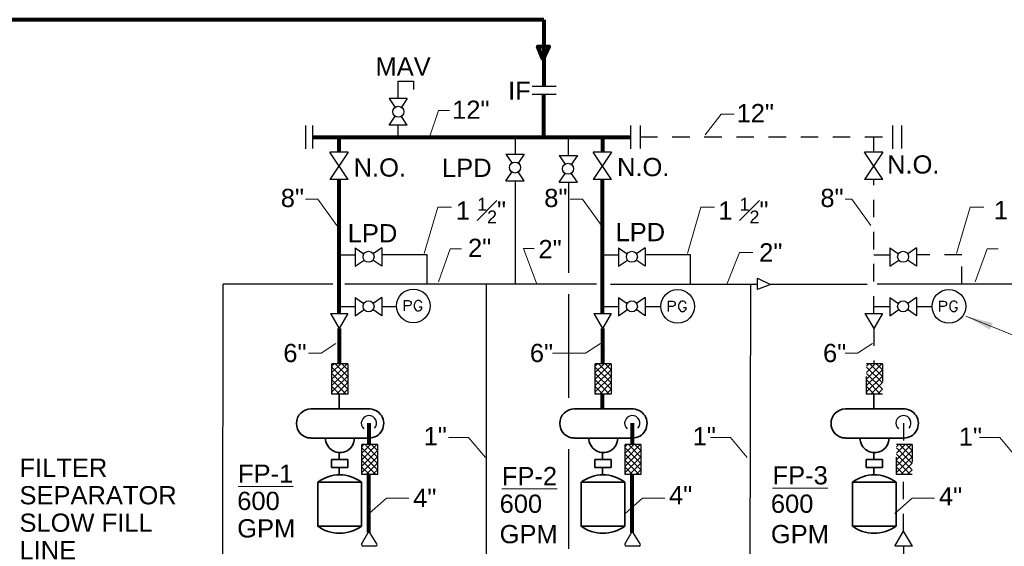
# Model space of a CAD drawing. Extents: x 698.8 to 727.4, y 795.8 to 814.9.
# Tile 5 of 9: x 707.2 to 713.9, y 811.3 to 814.9. Entities that reach past the tile are written whole.
import ezdxf

# ---------------------------------------------------------------- set-up
doc = ezdxf.new("R2010")
doc.units = 0
doc.header["$LTSCALE"] = 0.04
doc.header["$MEASUREMENT"] = 0
doc.linetypes.add('( Hidden )', pattern=[4.5, 3, -1.5])
for name, color, linetype, lineweight in [('M-Anno-Keyn', 4, 'Continuous', 18), ('M-Anno-Patt', 152, 'Continuous', 18), ('M-Fuel-Elec', 113, 'Continuous', 35), ('M-Fuel-Fttg', 51, 'Continuous', 25), ('M-Fuel-Main 1', 1, 'Continuous', 80), ('M-Fuel-Recov', 6, 'Continuous', 25), ('M-Fuel-Recov 1', 6, 'Continuous', 25)]:
    doc.layers.add(name, color=color, linetype=linetype, lineweight=lineweight)
doc.styles.add('Style-Arial', font='ARIAL.TTF')

# ---------------------------------------------------------------- blocks, each defined once
blk = doc.blocks.new('*U2')
at = {"layer": 'M-Fuel-Fttg', "flags": 128}
for points in [[(-0.063, 0.0348), (-0.063, -0.0355)], [(-0.063, 0.0348), (-0.0331, 0.0348), (-0.0226, 0.0318), (-0.0196, 0.0288), (-0.0151, 0.0213), (-0.0151, 0.0123), (-0.0196, 0.0049), (-0.0226, 0.0019), (-0.0331, -0.0011), (-0.063, -0.0011)], [(0.0582, 0.0183), (0.0552, 0.0258), (0.0477, 0.0318), (0.0417, 0.0348), (0.0283, 0.0348), (0.0208, 0.0318), (0.0148, 0.0258), (0.0103, 0.0183), (0.0073, 0.0079), (0.0073, -0.0086), (0.0103, -0.0191), (0.0148, -0.0251), (0.0208, -0.0325), (0.0283, -0.0355), (0.0417, -0.0355), (0.0477, -0.0325), (0.0552, -0.0251), (0.0582, -0.0191), (0.0582, -0.0086)], [(0.0417, -0.0086), (0.0582, -0.0086)]]:
    blk.add_lwpolyline(points, dxfattribs=at)
at = {"layer": 'M-Fuel-Fttg'}
blk.add_circle((0.0008, -0.0011), 0.1154, dxfattribs=at)

msp = doc.modelspace()

# ---------------------------------------------------------------- hatches: boundary and pattern name
at = {"layer": 'M-Fuel-Main 1', "extrusion": (0, 0, -1)}
msp.add_hatch(color=256, dxfattribs=at).paths.add_polyline_path([(-710.7801, 814.6743), (-710.8227, 814.7628), (-710.7447, 814.7628)])

# ---------------------------------------------------------------- linework, layer by layer
at = {"layer": 'M-Anno-Keyn', "lineweight": 18, "flags": 128}
for points in [[(710.0029, 814.1428), (710.0635, 814.3256), (710.14, 814.3256)], [(711.8896, 814.1584), (712.0006, 814.3), (712.0886, 814.3)], [(709.3673, 813.5366), (709.2372, 813.7164), (709.153, 813.7164)], [(711.1811, 813.5366), (711.051, 813.7164), (710.9668, 813.7164)], [(713.0255, 813.5366), (712.8954, 813.7164), (712.8498, 813.7164)], [(709.9664, 813.3456), (710.0583, 813.6619), (710.1527, 813.6619)], [(711.7688, 813.3456), (711.8606, 813.6619), (711.955, 813.6619)], [(713.6132, 813.3456), (713.705, 813.6619), (713.7994, 813.6619)], [(710.0637, 813.1501), (710.1441, 813.3759), (710.2206, 813.3759)], [(710.7377, 813.135), (710.6465, 813.3797), (710.7192, 813.3797)], [(712.0419, 813.138), (712.1261, 813.3523), (712.2179, 813.3523)], [(713.7411, 813.1501), (713.8214, 813.3759), (713.898, 813.3759)], [(713.6761, 812.9159), (714.1869, 812.7093), (714.4369, 812.7093)], [(709.3616, 812.728), (709.2591, 812.6624), (709.1731, 812.6624)], [(711.1728, 812.728), (711.0704, 812.6624), (710.8451, 812.6624)], [(713.0373, 812.728), (712.9349, 812.6624), (712.8488, 812.6624)], [(710.385, 811.9461), (710.2702, 812.0838), (710.1325, 812.0838)], [(712.1789, 811.9461), (712.0641, 812.0838), (711.9263, 812.0838)], [(714.0232, 811.9461), (713.9084, 812.0838), (713.7706, 812.0838)], [(709.5891, 811.5634), (709.7077, 811.6667), (709.8608, 811.6667)], [(711.3417, 811.5634), (711.4603, 811.6667), (711.6133, 811.6667)], [(713.1905, 811.5634), (713.3092, 811.6667), (713.4622, 811.6667)]]:
    msp.add_lwpolyline(points, dxfattribs=at)
at = {"layer": 'M-Anno-Keyn', "lineweight": 18, "extrusion": (0, 0, -1)}
msp.add_solid([(-713.8593, 812.8688), (-713.6761, 812.9159), (-713.8405, 812.8225)], dxfattribs=at)
at = {"layer": 'M-Anno-Patt'}
for p, q in [((709.3343, 812.5726), (709.3496, 812.5879)), ((709.3343, 812.5284), (709.3938, 812.5879)), ((709.3343, 812.4843), (709.438, 812.5879)), ((709.3343, 812.5661), (709.4423, 812.4581)), ((709.3343, 812.4401), (709.4423, 812.548)), ((709.3567, 812.5879), (709.4423, 812.5023)), ((709.4009, 812.5879), (709.4423, 812.5465)), ((711.1381, 812.5726), (711.1534, 812.5879)), ((711.1381, 812.5284), (711.1976, 812.5879)), ((711.1381, 812.4842), (711.2418, 812.5879)), ((711.1381, 812.5661), (711.2461, 812.4581)), ((711.1381, 812.44), (711.2461, 812.548)), ((711.1605, 812.5879), (711.2461, 812.5023)), ((711.2047, 812.5879), (711.2461, 812.5465)), ((712.9964, 812.5726), (713.0117, 812.5879)), ((712.9964, 812.5284), (713.0559, 812.5879)), ((712.9964, 812.4842), (713.1001, 812.5879)), ((712.9964, 812.5661), (713.1044, 812.4581)), ((712.9964, 812.44), (713.1044, 812.548)), ((713.0188, 812.5879), (713.1044, 812.5023)), ((713.063, 812.5879), (713.1044, 812.5465)), ((709.3343, 812.5219), (709.4423, 812.4139)), ((709.3343, 812.3959), (709.4423, 812.5038)), ((709.3343, 812.4777), (709.4305, 812.3815)), ((709.3642, 812.3815), (709.4423, 812.4597)), ((711.1381, 812.5219), (711.2461, 812.4139)), ((711.1381, 812.3959), (711.2461, 812.5038)), ((711.1381, 812.4777), (711.2343, 812.3815)), ((711.1679, 812.3815), (711.2461, 812.4596)), ((712.9964, 812.5219), (713.1044, 812.4139)), ((712.9964, 812.3959), (713.1044, 812.5038)), ((712.9964, 812.4777), (713.0926, 812.3815)), ((713.0262, 812.3815), (713.1044, 812.4596)), ((709.3343, 812.4335), (709.3863, 812.3815)), ((709.4083, 812.3815), (709.4423, 812.4155)), ((711.1381, 812.4335), (711.1901, 812.3815)), ((711.2121, 812.3815), (711.2461, 812.4154)), ((712.9964, 812.4335), (713.0484, 812.3815)), ((713.0704, 812.3815), (713.1044, 812.4154)), ((709.3343, 812.3893), (709.3421, 812.3815)), ((711.1381, 812.3893), (711.1459, 812.3815)), ((712.9964, 812.3893), (713.0042, 812.3815)), ((709.5381, 812.0199), (709.5534, 812.0352)), ((709.5381, 811.9757), (709.5976, 812.0352)), ((709.5381, 811.9315), (709.6418, 812.0352)), ((709.5381, 812.0134), (709.6461, 811.9054)), ((709.5381, 811.8873), (709.6461, 811.9953)), ((709.5605, 812.0352), (709.6461, 811.9496)), ((709.6047, 812.0352), (709.6461, 811.9938)), ((711.3419, 812.0199), (711.3572, 812.0352)), ((711.3419, 811.9757), (711.4014, 812.0352)), ((711.3419, 811.9315), (711.4456, 812.0352)), ((711.3419, 812.0133), (711.4499, 811.9054)), ((711.3419, 811.8873), (711.4499, 811.9953)), ((711.3643, 812.0352), (711.4499, 811.9496)), ((711.4085, 812.0352), (711.4499, 811.9938)), ((713.2002, 812.0199), (713.2155, 812.0352)), ((713.2002, 811.9757), (713.2597, 812.0352)), ((713.2002, 811.9315), (713.3039, 812.0352)), ((713.2002, 812.0133), (713.3082, 811.9054)), ((713.2002, 811.8873), (713.3082, 811.9953)), ((713.2226, 812.0352), (713.3082, 811.9496)), ((713.2668, 812.0352), (713.3082, 811.9938)), ((709.5381, 811.9692), (709.6461, 811.8612)), ((709.5381, 811.8431), (709.6461, 811.9511)), ((709.5381, 811.925), (709.6343, 811.8288)), ((711.3419, 811.9692), (711.4499, 811.8612)), ((711.3419, 811.8431), (711.4499, 811.9511)), ((711.3419, 811.925), (711.4381, 811.8288)), ((713.2002, 811.9692), (713.3082, 811.8612)), ((713.2002, 811.8431), (713.3082, 811.9511)), ((713.2002, 811.925), (713.2964, 811.8288)), ((709.5381, 811.8808), (709.5901, 811.8288)), ((709.568, 811.8288), (709.6461, 811.9069)), ((709.6122, 811.8288), (709.6461, 811.8627)), ((711.3419, 811.8808), (711.3939, 811.8288)), ((711.3718, 811.8288), (711.4499, 811.9069)), ((711.416, 811.8288), (711.4499, 811.8627)), ((713.2002, 811.8808), (713.2522, 811.8288)), ((713.2301, 811.8288), (713.3082, 811.9069)), ((713.2743, 811.8288), (713.3082, 811.8627)), ((709.5381, 811.8366), (709.5459, 811.8288)), ((711.3419, 811.8366), (711.3497, 811.8288))]:
    msp.add_line(p, q, dxfattribs=at)
at = {"layer": 'M-Anno-Patt', "linetype": '( Hidden )', "lineweight": 25}
msp.add_line((713.2002, 811.8366), (713.208, 811.8288), dxfattribs=at)
at = {"layer": 'M-Fuel-Elec'}
for p, q in [((709.3842, 812.2797), (709.384, 812.3815)), ((713.0462, 812.2797), (713.046, 812.3815)), ((709.1903, 812.2797), (709.5822, 812.2797)), ((710.994, 812.2797), (711.386, 812.2797)), ((712.8523, 812.2797), (713.2442, 812.2797)), ((709.1898, 812.0796), (709.5877, 812.0796)), ((710.9935, 812.0796), (711.3914, 812.0796)), ((712.8518, 812.0796), (713.2497, 812.0796)), ((709.3314, 811.8768), (709.3314, 811.9334)), ((709.3314, 811.9334), (709.4423, 811.9334)), ((709.3835, 811.9812), (709.3835, 811.9334)), ((709.4423, 811.9334), (709.4423, 811.8768)), ((711.1352, 811.8768), (711.1352, 811.9334)), ((711.1352, 811.9334), (711.246, 811.9334)), ((711.1873, 811.9812), (711.1873, 811.9334)), ((711.246, 811.9334), (711.246, 811.8768)), ((712.9934, 811.8768), (712.9934, 811.9334)), ((712.9934, 811.9334), (713.1043, 811.9334)), ((713.0457, 811.9812), (713.0457, 811.9334)), ((713.1043, 811.9334), (713.1043, 811.8768)), ((709.4423, 811.8768), (709.3314, 811.8768)), ((709.3835, 811.8245), (709.3835, 811.8768)), ((711.246, 811.8768), (711.1352, 811.8768)), ((711.1873, 811.8245), (711.1873, 811.8768)), ((713.1043, 811.8768), (712.9934, 811.8768)), ((713.0457, 811.8245), (713.0457, 811.8768)), ((709.2371, 811.4765), (709.2371, 811.7762)), ((709.2371, 811.7762), (709.5366, 811.7762)), ((709.5366, 811.4765), (709.5366, 811.7762)), ((711.0408, 811.4765), (711.0408, 811.7762)), ((711.0408, 811.7762), (711.3404, 811.7762)), ((711.3404, 811.4765), (711.3404, 811.7762)), ((712.8991, 811.4765), (712.8991, 811.7762)), ((712.8991, 811.7762), (713.1986, 811.7762)), ((713.1986, 811.4765), (713.1986, 811.7762)), ((709.5366, 811.4765), (709.2371, 811.4765)), ((711.3404, 811.4765), (711.0408, 811.4765)), ((713.1986, 811.4765), (712.8991, 811.4765))]:
    msp.add_line(p, q, dxfattribs=at)
for centre, radius, start, end in [((709.19, 812.1798), 0.0996, 89.8329, 269.83158), ((709.5887, 812.1797), 0.1001, 269.38834, 93.76973), ((710.9938, 812.1798), 0.0996, 89.8329, 269.83158), ((711.3925, 812.1797), 0.1001, 269.38834, 93.76973), ((712.8521, 812.1798), 0.0996, 89.8329, 269.83158), ((713.2508, 812.1797), 0.1001, 269.38834, 93.76973), ((709.3887, 812.079), 0.0992, 179.44446, 0.21715), ((711.1925, 812.079), 0.0992, 179.44446, 0.21715), ((713.0508, 812.079), 0.0992, 179.44446, 0.21715), ((709.3868, 811.5829), 0.2445, 52.21941, 127.78059), ((711.1906, 811.5829), 0.2445, 52.21941, 127.78059), ((713.0489, 811.5829), 0.2445, 52.21941, 127.78059), ((709.3861, 811.6828), 0.2554, 233.66508, 306.10865), ((711.1899, 811.6828), 0.2554, 233.66508, 306.10865), ((713.0482, 811.6828), 0.2554, 233.66508, 306.10865)]:
    msp.add_arc(centre, radius, start, end, dxfattribs=at)
at = {"layer": 'M-Fuel-Fttg'}
for p, q in [((710.7063, 814.4912), (710.8702, 814.4912)), ((710.8702, 814.4339), (710.7063, 814.4339)), ((709.7249, 814.408), (709.7662, 814.3463)), ((709.85, 814.408), (709.7249, 814.408)), ((709.85, 814.408), (709.8093, 814.3475)), ((709.7249, 814.2238), (709.7662, 814.2855)), ((709.85, 814.2238), (709.8093, 814.2845)), ((709.1527, 814.2218), (709.1527, 814.0621)), ((709.2007, 814.2218), (709.2007, 814.0647)), ((709.85, 814.2238), (709.7249, 814.2238)), ((711.3788, 814.2225), (711.3788, 814.0628)), ((711.4448, 814.2225), (711.4448, 814.0653)), ((713.1737, 814.2225), (713.1737, 814.0628)), ((713.2356, 814.2225), (713.2356, 814.0653)), ((709.4445, 814.0387), (709.3193, 813.8523)), ((709.4445, 813.8523), (709.3193, 814.0387)), ((709.4445, 814.0387), (709.3193, 814.0387)), ((710.526, 814.026), (710.5667, 813.9656)), ((710.526, 814.026), (710.6511, 814.026)), ((710.6511, 814.026), (710.6098, 813.9644)), ((710.8898, 814.0175), (710.9305, 813.957)), ((710.8898, 814.0175), (711.0149, 814.0175)), ((711.0149, 814.0175), (710.9735, 813.9558)), ((711.2483, 814.0387), (711.123, 813.8523)), ((711.2483, 813.8523), (711.123, 814.0387)), ((711.2483, 814.0387), (711.123, 814.0387)), ((713.1065, 814.0387), (712.9815, 813.8523)), ((713.1065, 813.8523), (712.9815, 814.0387)), ((713.1065, 814.0387), (712.9815, 814.0387)), ((710.526, 813.8419), (710.5667, 813.9023)), ((710.6511, 813.8419), (710.6098, 813.9035)), ((710.8898, 813.8333), (710.9305, 813.8938)), ((711.0149, 813.8333), (710.9735, 813.895)), ((709.4445, 813.8523), (709.3193, 813.8523)), ((710.526, 813.8419), (710.6511, 813.8419)), ((710.8898, 813.8333), (711.0149, 813.8333)), ((711.2483, 813.8523), (711.123, 813.8523)), ((713.1065, 813.8523), (712.9815, 813.8523)), ((709.4925, 813.3834), (709.4925, 813.2584)), ((709.4925, 813.3834), (709.553, 813.3428)), ((709.6767, 813.3834), (709.616, 813.3428)), ((709.6767, 813.3834), (709.6767, 813.2584)), ((711.2963, 813.3834), (711.2963, 813.2582)), ((711.2963, 813.3834), (711.3568, 813.3428)), ((711.4805, 813.3834), (711.42, 813.3428)), ((711.4805, 813.3834), (711.4805, 813.2582)), ((713.1545, 813.3834), (713.1545, 813.2582)), ((713.1545, 813.3834), (713.2152, 813.3428)), ((713.3387, 813.3834), (713.2782, 813.3428)), ((713.3387, 813.3834), (713.3387, 813.2582)), ((709.4925, 813.2584), (709.5542, 813.2997)), ((709.6767, 813.2584), (709.615, 813.2997)), ((711.2963, 813.2582), (711.358, 813.2997)), ((711.4805, 813.2582), (711.4188, 813.2997)), ((713.1545, 813.2582), (713.2162, 813.2997)), ((713.3387, 813.2582), (713.2771, 813.2997)), ((709.4925, 813.0434), (709.4925, 812.9184)), ((709.4925, 813.0434), (709.553, 813.0029)), ((709.6767, 813.0434), (709.616, 813.0029)), ((709.6767, 813.0434), (709.6767, 812.9184)), ((711.2963, 813.0434), (711.2963, 812.9184)), ((711.2963, 813.0434), (711.3568, 813.0028)), ((711.4805, 813.0434), (711.42, 813.0028)), ((711.4805, 813.0434), (711.4805, 812.9184)), ((713.1545, 813.0434), (713.1545, 812.9184)), ((713.1545, 813.0434), (713.2152, 813.0028)), ((713.3387, 813.0434), (713.2782, 813.0028)), ((713.3387, 813.0434), (713.3387, 812.9184)), ((709.3231, 812.9329), (709.4439, 812.9329)), ((709.3231, 812.9329), (709.3836, 812.8312)), ((709.4439, 812.9329), (709.3836, 812.8312)), ((709.4925, 812.9184), (709.5542, 812.9597)), ((709.6767, 812.9184), (709.615, 812.9597)), ((711.1269, 812.9329), (711.2476, 812.9329)), ((711.1269, 812.9329), (711.1874, 812.8312)), ((711.2476, 812.9329), (711.1874, 812.8312)), ((711.2963, 812.9184), (711.358, 812.9597)), ((711.4805, 812.9184), (711.4188, 812.9597)), ((713.1545, 812.9184), (713.2162, 812.9597)), ((713.3387, 812.9184), (713.2771, 812.9597)), ((709.3343, 812.3815), (709.3343, 812.5879)), ((709.4423, 812.5879), (709.3343, 812.5879)), ((709.4423, 812.5879), (709.4423, 812.3815)), ((711.1381, 812.3815), (711.1381, 812.5879)), ((711.2461, 812.5879), (711.1381, 812.5879)), ((711.2461, 812.5879), (711.2461, 812.3815)), ((709.4423, 812.3815), (709.3343, 812.3815)), ((711.2461, 812.3815), (711.1381, 812.3815)), ((709.5381, 811.8288), (709.5381, 812.0352)), ((709.6461, 812.0352), (709.5381, 812.0352)), ((709.6461, 812.0352), (709.6461, 811.8288)), ((711.3419, 811.8288), (711.3419, 812.0352)), ((711.4499, 812.0352), (711.3419, 812.0352)), ((711.4499, 812.0352), (711.4499, 811.8288)), ((709.6461, 811.8288), (709.5381, 811.8288)), ((711.4499, 811.8288), (711.3419, 811.8288)), ((709.5368, 811.3521), (709.5807, 811.4283)), ((709.6407, 811.3535), (709.5949, 811.4285)), ((711.3407, 811.3521), (711.3844, 811.4283)), ((711.4444, 811.3535), (711.3986, 811.4285)), ((709.6338, 811.3393), (709.5441, 811.3381)), ((711.4376, 811.3393), (711.3479, 811.3381))]:
    msp.add_line(p, q, dxfattribs=at)
at = {"layer": 'M-Fuel-Fttg', "linetype": '( Hidden )'}
for p, q in [((712.9852, 812.9329), (713.1059, 812.9329)), ((712.9852, 812.9329), (713.0456, 812.8312)), ((713.1059, 812.9329), (713.0456, 812.8312)), ((712.9964, 812.3815), (712.9964, 812.5879)), ((713.1044, 812.5879), (712.9964, 812.5879)), ((713.1044, 812.5879), (713.1044, 812.3815)), ((713.1044, 812.3815), (712.9964, 812.3815))]:
    msp.add_line(p, q, dxfattribs=at)
at = {"layer": 'M-Fuel-Fttg', "linetype": '( Hidden )', "lineweight": 25}
for p, q in [((713.2002, 811.8288), (713.2002, 812.0352)), ((713.3082, 812.0352), (713.2002, 812.0352)), ((713.3082, 812.0352), (713.3082, 811.8288)), ((713.3082, 811.8288), (713.2002, 811.8288)), ((713.1908, 811.3379), (713.2496, 811.4403)), ((713.3114, 811.3395), (713.2496, 811.4403)), ((713.3114, 811.3395), (713.1908, 811.3379))]:
    msp.add_line(p, q, dxfattribs=at)
at = {"layer": 'M-Fuel-Fttg'}
for centre in [(709.7885, 814.316), (710.5874, 813.934), (710.9512, 813.9254), (709.5846, 813.322), (711.3884, 813.322), (713.2467, 813.322), (709.5846, 812.9821), (711.3884, 812.9821), (713.2467, 812.9821)]:
    msp.add_circle(centre, 0.0378, dxfattribs=at)
for centre, radius, start, end in [((709.5869, 812.1818), 0.0519, 317.26228, 229.56606), ((711.3907, 812.1818), 0.0519, 317.26228, 229.56606), ((713.249, 812.1818), 0.0519, 317.26228, 229.56606), ((709.5878, 811.4254), 0.00767, 23.29682, 158.28267), ((711.3916, 811.4254), 0.00767, 23.29682, 158.28267), ((709.548, 811.3489), 0.0116, 164.317, 250.39259), ((709.6342, 811.3479), 0.00863, 267.62036, 40.82902), ((711.3518, 811.3489), 0.0116, 164.317, 250.39259), ((711.438, 811.3479), 0.00863, 267.62036, 40.82902)]:
    msp.add_arc(centre, radius, start, end, dxfattribs=at)
msp.add_3dface([(712.3382, 813.1331), (712.2497, 813.0978), (712.2497, 813.1757)], dxfattribs=at)
at = {"layer": 'M-Fuel-Main 1'}
for p, q in [((710.7863, 814.9473), (707.0021, 814.9473)), ((710.7863, 814.9473), (710.7863, 814.4912)), ((710.7863, 814.1424), (710.7863, 814.4339)), ((709.2007, 814.1426), (711.3788, 814.1426)), ((709.383, 814.0377), (709.383, 814.1407)), ((711.1868, 814.1407), (711.1871, 814.0383)), ((709.384, 812.9329), (709.384, 813.8509)), ((711.1878, 812.9329), (711.1878, 813.8509)), ((709.3835, 812.8311), (709.3838, 812.5862)), ((711.1873, 812.8314), (711.1876, 812.5862)), ((711.188, 812.2797), (711.1878, 812.3815)), ((709.5877, 812.1828), (709.5877, 812.0335)), ((711.3914, 812.1828), (711.3914, 812.0335)), ((709.5877, 811.4331), (709.5877, 811.8245)), ((711.3914, 811.4331), (711.3914, 811.8245))]:
    msp.add_line(p, q, dxfattribs=at)
at = {"layer": 'M-Fuel-Main 1', "linetype": '( Hidden )', "lineweight": 25}
for p, q in [((711.4448, 814.1439), (713.1662, 814.1439)), ((713.0452, 814.0377), (713.0452, 814.1407)), ((713.046, 812.9329), (713.046, 813.8509)), ((713.0457, 812.8314), (713.0459, 812.5862)), ((713.2497, 812.1828), (713.2497, 812.0335)), ((713.2497, 811.4402), (713.2497, 811.8245)), ((713.2497, 811.3387), (713.2497, 810.3109))]:
    msp.add_line(p, q, dxfattribs=at)
at = {"layer": 'M-Fuel-Main 1'}
msp.add_3dface([(710.7801, 814.6743), (710.7447, 814.7628), (710.8227, 814.7628)], dxfattribs=at)
at = {"layer": 'M-Fuel-Recov'}
for p, q in [((709.7874, 814.527), (709.8915, 814.527)), ((709.7874, 814.408), (709.7874, 814.527)), ((709.8915, 814.527), (709.8915, 814.4679)), ((709.7864, 814.2243), (709.7864, 814.1407)), ((710.5913, 814.0254), (710.5913, 814.1407)), ((710.5908, 813.135), (710.5908, 813.8412)), ((709.3835, 813.3346), (709.4946, 813.3346)), ((709.9873, 813.3346), (709.6772, 813.3346)), ((709.9873, 813.1345), (709.9873, 813.3346)), ((711.1873, 813.3346), (711.2983, 813.3346)), ((711.7911, 813.3346), (711.4811, 813.3346)), ((711.7911, 813.1345), (711.7911, 813.3346)), ((708.5873, 810.9277), (708.5882, 813.135)), ((709.3391, 813.1355), (708.5882, 813.1355)), ((711.1451, 813.135), (709.4226, 813.135)), ((710.3919, 810.8153), (710.3919, 813.135)), ((711.2419, 813.1345), (712.2497, 813.1345)), ((712.2013, 813.1345), (712.1959, 810.8154)), ((712.3382, 813.1345), (712.9992, 813.1345)), ((716.4192, 813.1335), (713.0676, 813.1335)), ((709.3835, 812.9821), (709.4913, 812.9821)), ((709.6772, 812.9821), (709.7761, 812.9821)), ((711.1873, 812.9821), (711.2951, 812.9821)), ((711.4811, 812.9821), (711.5866, 812.9821))]:
    msp.add_line(p, q, dxfattribs=at)
at = {"layer": 'M-Fuel-Recov', "linetype": '( Hidden )', "lineweight": 25}
for p, q in [((713.0457, 813.3346), (713.1566, 813.3346)), ((713.6494, 813.3346), (713.3394, 813.3346)), ((713.6494, 813.1345), (713.6494, 813.3346)), ((713.0457, 812.9821), (713.1533, 812.9821)), ((713.3394, 812.9821), (713.4445, 812.9821))]:
    msp.add_line(p, q, dxfattribs=at)
at = {"layer": 'M-Fuel-Recov 1'}
for p, q in [((710.9551, 814.0168), (710.9551, 814.1439)), ((710.9551, 813.8333), (710.9551, 813.2112)), ((710.9551, 813.0651), (710.9551, 812.3543)), ((710.9551, 812.0036), (710.9551, 811.3196))]:
    msp.add_line(p, q, dxfattribs=at)

# ---------------------------------------------------------------- block references
at = {"layer": 'M-Fuel-Fttg'}
for p in [(709.8907, 812.9866), (711.7012, 812.9832), (713.5591, 812.9832)]:
    msp.add_blockref('*U2', p, dxfattribs=at)

# ---------------------------------------------------------------- texts
at = {"layer": 'M-Anno-Keyn', "lineweight": 18, "char_height": 0.125, "style": 'Style-Arial'}
for s, insert, attachment_point, line_spacing_factor in [('MAV', (709.6323, 814.6895), 1, 0.903614), ('IF', (710.5407, 814.5234), 1, 0.903614), ('12"', (710.1572, 814.3927), 1, 0.903614), ('12"', (712.1058, 814.3693), 1, 0.903614), ('N.O.', (713.1367, 814.0175), 1, 0.903614), ('N.O.', (709.4826, 813.9966), 1, 0.903614), ('LPD', (710.088, 813.9947), 1, 0.903614), ('N.O.', (711.2869, 813.9998), 1, 0.903614), ('8"', (708.9836, 813.7879), 1, 0.903614), ('8"', (710.7882, 813.7879), 1, 0.903614), ('8"', (712.6798, 813.7879), 1, 0.903614), ('\\A1;1 {\\H0.700000x;\\A1;\\S1#2;}"', (710.183, 813.7265), 1, 0.903614), ('\\A1;1 {\\H0.700000x;\\A1;\\S1#2;}"', (711.9806, 813.7265), 1, 0.903614), ('\\A1;1 {\\H0.700000x;\\A1;\\S1#2;}"', (713.8681, 813.7287), 1, 0.90724), ('LPD', (709.4421, 813.546), 1, 0.903614), ('LPD', (711.2765, 813.5541), 1, 0.903614), ('2"', (710.266, 813.4458), 1, 0.903614), ('2"', (710.7488, 813.4374), 1, 0.903614), ('2"', (712.2606, 813.4148), 1, 0.903614), ('6"', (709.001, 812.7254), 1, 0.903614), ('6"', (710.6897, 812.7254), 1, 0.903614), ('6"', (712.6979, 812.7254), 1, 0.903614), ('1"', (709.9618, 812.1548), 1, 0.903614), ('1"', (711.8046, 812.1544), 1, 0.90724), ('1"', (713.6278, 812.1518), 1, 0.90724), ('FILTER\\PSEPARATOR\\PSLOW FILL\\PLINE', (707.1936, 811.9386), 1, 0.903614), ('\\LFP-1', (708.6905, 811.7732), 7, 0.631415), ('\\LFP-2', (710.4978, 811.7562), 7, 0.626379), ('\\LFP-3', (712.3522, 811.7599), 7, 0.626379), ('4"', (709.8904, 811.732), 1, 0.903614), ('4"', (711.643, 811.7501), 1, 0.90724), ('4"', (713.4919, 811.7428), 1, 0.90724), ('600 \\PGPM', (708.6852, 811.7115), 1, 0.903614)]:
    msp.add_mtext(s, dxfattribs=dict(at, insert=insert, attachment_point=attachment_point, line_spacing_factor=line_spacing_factor))
at = {"layer": 'M-Anno-Keyn', "lineweight": 18, "char_height": 0.125, "attachment_point": 7, "style": 'Style-Arial'}
for insert in [(710.4826, 811.357), (712.3407, 811.357)]:
    msp.add_mtext('600 \\PGPM', dxfattribs=dict(at, insert=insert))

doc.saveas('drawing.dxf')
